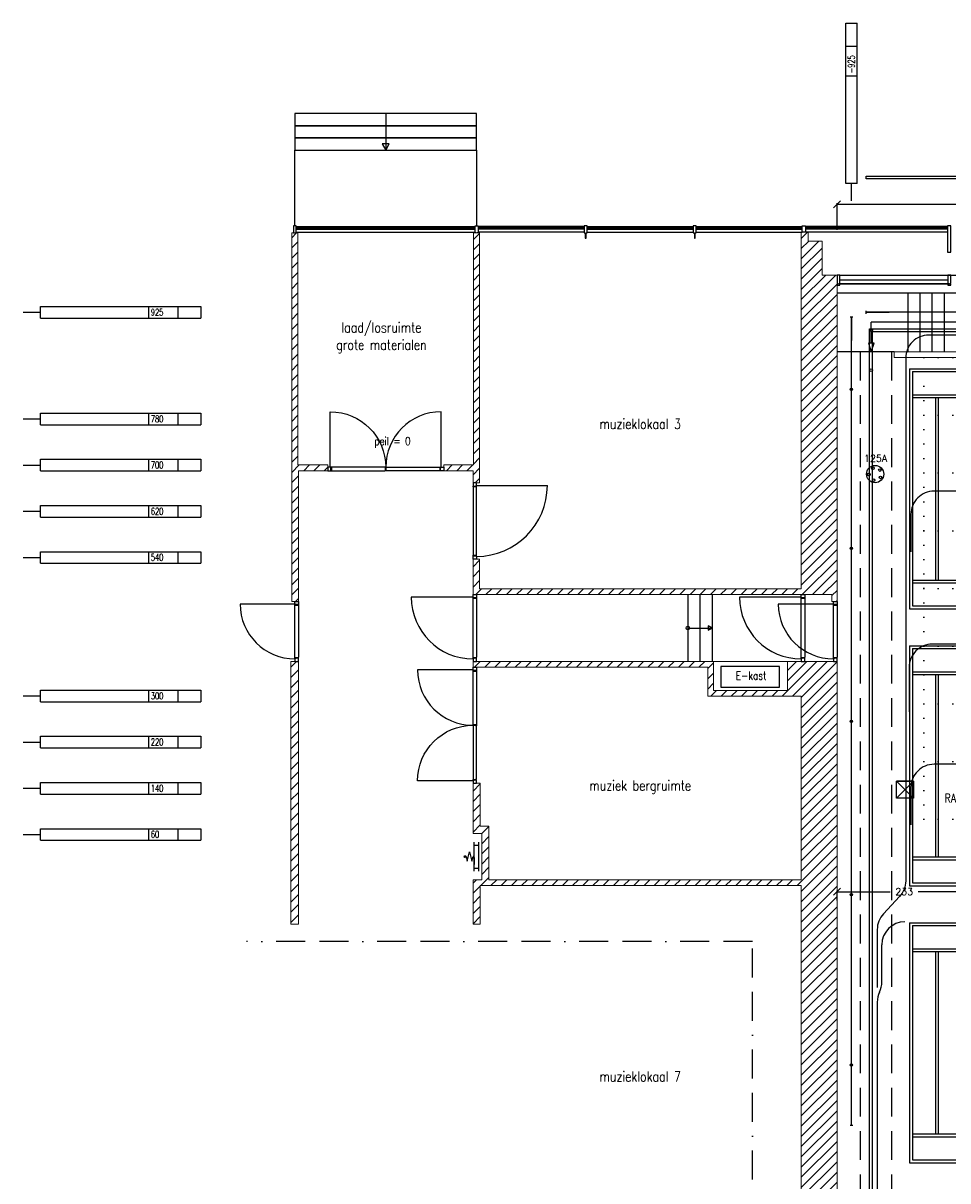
# Model space of a CAD drawing. Extents: x -70378 to 23841, y -23766 to 14658.
# Tile 8 of 11: x -23608 to -7585, y -5396 to 14658. Entities that reach past the tile are written whole.
import ezdxf
from ezdxf.enums import TextEntityAlignment as Align

# ---------------------------------------------------------------- set-up
doc = ezdxf.new("R2010")
doc.units = 0
doc.header["$LTSCALE"] = 1000
doc.header["$MEASUREMENT"] = 0
doc.header["$PDMODE"] = 3
for name, pattern in [('BORDER', [1.75, 0.5, -0.25, 0.5, -0.25, 0, -0.25]), ('DASHED', [0.75, 0.5, -0.25]), ('DOT', [0.25, 0, -0.25])]:
    doc.linetypes.add(name, pattern=pattern)
doc.layers.get('0').update_dxf_attribs({"linetype": 'CONTINUOUS'})
doc.layers.get('DEFPOINTS').update_dxf_attribs({"linetype": 'CONTINUOUS'})
for name, color, linetype in [('1_AFBREEKLIJNEN', 7, 'BORDER'), ('1_AFMETING', 7, 'CONTINUOUS'), ('1_ARCERING', 144, 'CONTINUOUS'), ('1_BRANDHASPEL', 1, 'CONTINUOUS'), ('1_CONSTRUCTIE', 252, 'CONTINUOUS'), ('1_DRAAIRICHTING', 251, 'CONTINUOUS'), ('1_GLAS', 165, 'CONTINUOUS'), ('1_INSTALLATIE', 7, 'CONTINUOUS'), ('1_KOZIJNEN', 7, 'CONTINUOUS'), ('1_PEILMAAT', 7, 'CONTINUOUS'), ('1_RASTER', 7, 'DOT'), ('1_TEKST', 7, 'CONTINUOUS'), ('1_TRAPPEN', 7, 'CONTINUOUS'), ('1_VLOERAANSLUITING_HORECA', 251, 'CONTINUOUS'), ('1_VLOERGOTEN', 3, 'DASHED'), ('4_KAPLIJST', 7, 'CONTINUOUS'), ('4_KRAANBANEN', 4, 'CONTINUOUS'), ('4_LICHTBRUGGEN_PL', 5, 'CONTINUOUS'), ('4_PIJPEINDE', 252, 'CONTINUOUS'), ('4_RAILS', 7, 'CONTINUOUS'), ('4_TREKKEN', 251, 'CONTINUOUS'), ('5_KRACHTSTROOM', 1, 'CONTINUOUS')]:
    doc.layers.add(name, color=color, linetype=linetype)
doc.layers.add('1_MUREN', color=2, linetype='CONTINUOUS', lineweight=18)
doc.layers.add('4_ZIJTREKKEN', color=7, linetype='CONTINUOUS', lineweight=25)
doc.styles.add('ROMANS', font='romans')
doc.dimstyles.new('ROMANS', dxfattribs={"dimtxt": 120, "dimasz": 120, "dimexe": 18, "dimexo": 6, "dimgap": 90, "dimtad": 0, "dimtih": 1, "dimtoh": 1, "dimdec": 0, "dimlfac": 0.1, "dimzin": 0, "dimdsep": 46, "dimtxsty": 'ROMANS', "dimblk1": 'OBLIQUE', "dimblk2": 'OBLIQUE', "dimsah": 1, "dimcen": 90, "dimdle": 10, "dimadec": 0, "dimazin": 0, "dimtfac": 1, "dimtdec": 4, "dimtix": 1, "dimtofl": 0, "dimtmove": 0, "dimatfit": 3, "dimldrblk": 'OBLIQUE', "dimfxl": 1, "dimtolj": 1, "dimtzin": 0, "dimarcsym": 0})
pattern_1 = [(45, (-61037.18, -18415.53), (-88.38835, 88.38835), [])]

# ---------------------------------------------------------------- blocks, each defined once
blk = doc.blocks.new('brandhaspel')
at = {"layer": '1_BRANDHASPEL'}
for p, q in [((0, 220), (-80, 200)), ((0, 260), (-17, 230)), ((0, 220), (0, 260)), ((0, 260), (17, 230)), ((-250, 80), (250, 80)), ((-250, 0), (250, 0)), ((-200, 80), (-200, 0)), ((-15, 80), (-136, 80)), ((-80, 200), (80, 160)), ((80, 160), (-80, 120)), ((-80, 120), (0, 100)), ((0, 80), (0, 100)), ((200, 80), (200, 0))]:
    blk.add_line(p, q, dxfattribs=at)
blk = doc.blocks.new('raster')
at = {"layer": '1_RASTER'}
for p, q in [((-8000, 0), (-8000, 8000)), ((-8000, 8000), (8000, 8000)), ((-7000, 0), (-7000, 8000)), ((-6000, 0), (-6000, 8000)), ((-5000, 0), (-5000, 8000)), ((-4000, 0), (-4000, 8000)), ((-3000, 0), (-3000, 8000)), ((-2000, 0), (-2000, 8000)), ((-1000, 0), (-1000, 8000)), ((0, 0), (0, 8000)), ((1000, 0), (1000, 8000)), ((2000, 0), (2000, 8000)), ((3000, 0), (3000, 8000)), ((4000, 0), (4000, 8000)), ((5000, 0), (5000, 8000)), ((6000, 0), (6000, 8000)), ((7000, 0), (7000, 8000)), ((7000, 0), (7000, 8000)), ((8000, 0), (8000, 8000)), ((8000, 0), (8000, 8000)), ((8010, 0), (8010, 8000)), ((-8000, 7000), (8000, 7000)), ((-8000, 6000), (8000, 6000)), ((-8000, 5000), (8000, 5000)), ((-8000, 4000), (8000, 4000)), ((-8000, 3000), (8000, 3000)), ((-8000, 2000), (8000, 2000)), ((-8000, 1000), (8000, 1000)), ((-8000, 0), (8000, 0))]:
    blk.add_line(p, q, dxfattribs=at)
blk = doc.blocks.new('_OBLIQUE')
at = {"color": 0, "linetype": 'ByBlock'}
blk.add_line((-0.5, -0.5), (0.5, 0.5), dxfattribs=at)
blk = doc.blocks.new('*D21')
at = {"layer": '1_AFMETING', "color": 0, "lineweight": -2}
for p, q in [((-9515, 11520), (-4980, 11520)), ((-9505, 11077), (-9505, 11538)), ((10, 11520), (-4525, 11520)), ((0, 10886), (0, 11538))]:
    blk.add_line(p, q, dxfattribs=at)
at = {"layer": 'DEFPOINTS', "color": 0}
for p in [(0, 11520), (-9505, 11071), (0, 10880)]:
    blk.add_point(p, dxfattribs=at)
at = {"layer": '1_AFMETING', "color": 0, "lineweight": -2, "xscale": 120, "yscale": 120, "zscale": 120, "rotation": 180}
blk.add_blockref('_OBLIQUE', (-9505, 11520), dxfattribs=at)
at = {"layer": '1_AFMETING', "color": 0, "lineweight": -2, "xscale": 120, "yscale": 120, "zscale": 120}
blk.add_blockref('_OBLIQUE', (0, 11520), dxfattribs=at)
at = {"layer": '1_AFMETING', "color": 0, "insert": (-4752, 11520), "char_height": 120, "attachment_point": 5, "style": 'ROMANS'}
blk.add_mtext('\\A1;951', dxfattribs=at)
blk = doc.blocks.new('*D23')
at = {"color": 0, "lineweight": -2}
for p, q in [((-9515, -389), (-8585, -389)), ((-9505, -543), (-9505, -371)), ((-7167, -389), (-8097, -389)), ((-7177, -543), (-7177, -371))]:
    blk.add_line(p, q, dxfattribs=at)
at = {"layer": 'DEFPOINTS', "color": 0}
for p in [(-9505, -389), (-9505, -549), (-7177, -549)]:
    blk.add_point(p, dxfattribs=at)
at = {"color": 0, "lineweight": -2, "xscale": 120, "yscale": 120, "zscale": 120, "rotation": 180}
blk.add_blockref('_OBLIQUE', (-9505, -389), dxfattribs=at)
at = {"color": 0, "lineweight": -2, "xscale": 120, "yscale": 120, "zscale": 120}
blk.add_blockref('_OBLIQUE', (-7177, -389), dxfattribs=at)
at = {"color": 0, "insert": (-8341, -389), "char_height": 120, "attachment_point": 5, "style": 'ROMANS'}
blk.add_mtext('\\A1;233', dxfattribs=at)
blk = doc.blocks.new('KRACHT')
at = {"layer": '5_KRACHTSTROOM'}
for centre, radius in [((0, 0), 150), ((-108, -8), 22.5), ((-41, 101), 22.5), ((83, 70), 22.5), ((-26, -105), 22.5), ((92, -57), 22.5)]:
    blk.add_circle(centre, radius, dxfattribs=at)
at = {"layer": '5_KRACHTSTROOM', "color": 7, "style": 'ROMANS'}
blk.add_attdef('VERMOGEN', text='', height=120, dxfattribs=at).set_placement((8, 272), align=Align.MIDDLE_CENTER)
blk = doc.blocks.new('brugdeel')
at = {"layer": '4_LICHTBRUGGEN_PL'}
for p, q in [((-8248, 4157), (8248, 4157)), ((-8248, 4157), (-8248, 0)), ((-8200, 4108), (8200, 4108)), ((-8200, 4108), (-8200, 48)), ((-8200, 3707), (8200, 3707)), ((-8200, 3658), (8200, 3658)), ((-7798, 3658), (-7798, 498)), ((-7750, 3658), (-7750, 498)), ((-8200, 498), (8200, 498)), ((-8200, 450), (8200, 450)), ((-8248, 0), (8248, 0)), ((-8200, 48), (8200, 48))]:
    blk.add_line(p, q, dxfattribs=at)
blk = doc.blocks.new('PIJPEINDE')
at = {"layer": '4_PIJPEINDE'}
for p, q in [((0, 0), (-400, 0)), ((0, -25), (0, 25))]:
    blk.add_line(p, q, dxfattribs=at)
blk = doc.blocks.new('KAPLIJST-RECHTS')
at = {"layer": '4_KAPLIJST', "linetype": 'Continuous'}
for p, q in [((0, 0), (300, 0)), ((300, -100), (300, 100)), ((2170, 100), (2170, -100)), ((2680, 100), (2680, -100)), ((3080, 100), (3080, -100)), ((300, -100), (3080, -100)), ((300, -100), (3080, -100))]:
    blk.add_line(p, q, dxfattribs=at)
at = {"color": 10, "style": 'ROMANS', "text_generation_flag": 6, "width": 0.7}
for tag, p in [('INHOUD', (347, 1)), ('AFSTAND', (2213, 1)), ('TREKNUMMER', (2703, 1))]:
    blk.add_attdef(tag, text='', height=120, rotation=180, dxfattribs=at).set_placement(p, align=Align.MIDDLE_LEFT)

msp = doc.modelspace()

# ---------------------------------------------------------------- hatches: boundary and pattern name
at = {"layer": '1_ARCERING'}
h = msp.add_hatch(dxfattribs=at)
h.set_pattern_fill('ANSI31', color=256, scale=1000, style=0)
h.set_pattern_definition(pattern_1)
h.paths.add_polyline_path([(-15697.5, 5375), (-15812.5, 5375), (-15812.5, 4760), (-9595, 4760), (-9595, 4640), (-9505, 4640), (-9505, 10294), (-9763, 10294), (-9763, 10882.5), (-10006, 10882.5), (-10006, 11037.5), (-10125, 11037.5), (-10125, 4860), (-15697.5, 4860)])
h = msp.add_hatch(dxfattribs=at)
h.set_pattern_fill('ANSI31', color=256, scale=1000, style=0)
h.set_pattern_definition(pattern_1)
h.paths.add_polyline_path([(-18952.5, 11025), (-18847.5, 11025), (-18847.5, 7005), (-18330, 7005), (-18330, 6905), (-18837.5, 6905), (-18837.5, 4640), (-18952.5, 4640)])
h = msp.add_hatch(dxfattribs=at)
h.set_pattern_fill('ANSI31', color=256, scale=1000, style=0)
h.set_pattern_definition(pattern_1)
h.paths.add_polyline_path([(-15802.5, 11025), (-15802.5, 7005), (-16320, 7005), (-16320, 6905), (-15812.5, 6905), (-15812.5, 6693), (-15697.5, 6693), (-15697.5, 11025)])
h = msp.add_hatch(dxfattribs=at)
h.set_pattern_fill('ANSI31', color=256, scale=1000, style=0)
h.set_pattern_definition(pattern_1)
h.paths.add_polyline_path([(-18837.5, 3600), (-18970, 3600), (-18970, -950), (-18837.5, -950)])
h = msp.add_hatch(dxfattribs=at)
h.set_pattern_fill('ANSI31', color=256, scale=1000, style=0)
h.set_pattern_definition(pattern_1)
h.paths.add_polyline_path([(-2855, -20123.7), (-2855, -19465), (-10971, -19465), (-10971, -19067.5), (-10125, -19067.5), (-10125, -280), (-15687.5, -280), (-15687.5, -950), (-15812.5, -950), (-15812.5, -180), (-15662.5, -180), (-15662.5, 620), (-15812.5, 620), (-15812.5, 1490), (-15687.5, 1490), (-15687.5, 745), (-15537.5, 745), (-15537.5, -180), (-10125, -180), (-10125, 3000), (-11745, 3000), (-11745, 3500), (-15812.5, 3500), (-15812.5, 3600), (-11645, 3600), (-11645, 3100), (-10365, 3100), (-10365, 3600), (-9505, 3600), (-9505, -17595), (-6955, -17595), (-6955, -17845), (-9605, -17845), (-9605, -18655), (9605, -18655), (9605, -17845), (6910, -17845), (6910, -17955), (5690, -17955), (5690, -17845), (-1365, -17845), (-1365, -17595), (5900, -17595), (5900, -17745), (6700, -17745), (6700, -17595), (9616, -17595), (9616, -17637), (10142.5, -17637), (10142.5, -19067.5), (17675, -19067.5), (17675, -19192.5), (10142.5, -19192.5), (10142.5, -19517.5), (10017.5, -19517.5), (10017.5, -19192.5), (-2457.5, -19192.5), (-2457.5, -20123.7)])

# ---------------------------------------------------------------- linework, layer by layer
at = {"layer": '1_AFBREEKLIJNEN'}
msp.add_lwpolyline([(23840.7, 12219.9), (23840.7, -20123.7), (-10971, -20123.7), (-10971, -1250.7), (-19740.2, -1250.7)], dxfattribs=at)
at = {"layer": '1_CONSTRUCTIE'}
for points in [[(-18892.5, 11025), (-18875, 11025), (-18875, 11149), (-18925, 11149), (-18925, 11025), (-18907.5, 11025)], [(-18875, 11037.5), (-15775, 11037.5)], [(-15757.5, 11025), (-15775, 11025), (-15775, 11149), (-15725, 11149), (-15725, 11025), (-15742.5, 11025)], [(-13885, 11037.5), (-15725, 11037.5)], [(-13835, 11037.5), (-11995, 11037.5)], [(-11945, 11037.5), (-10109, 11037.5)], [(-7589, 11037.5), (-10051, 11037.5)], [(-9505, 10120), (-9455, 10120), (-9455, 10139), (-9475, 10139), (-9475, 10150), (-9455, 10150), (-9455, 10290), (-9505, 10290), (-9505, 10120)], [(-9455, 10290), (9515, 10290)], [(-9455, 10210), (-7585, 10210)]]:
    msp.add_lwpolyline(points, dxfattribs=at)
for points in [[(-13867.5, 10935), (-13852.5, 10935), (-13852.5, 11025), (-13835, 11025), (-13835, 11149), (-13885, 11149), (-13885, 11025), (-13867.5, 11025)], [(-11977.5, 10935), (-11962.5, 10935), (-11962.5, 11025), (-11945, 11025), (-11945, 11149), (-11995, 11149), (-11995, 11025), (-11977.5, 11025)], [(-10109, 11037.5), (-10109, 11149), (-10051, 11149), (-10051, 11037.5)], [(-7589, 10690), (-7531, 10690), (-7531, 11149), (-7589, 11149)], [(-7535, 10290), (-7585, 10290), (-7585, 10150), (-7565, 10150), (-7565, 10139), (-7585, 10139), (-7585, 10120), (-7535, 10120), (-7535, 10139), (-7555, 10139), (-7555, 10150), (-7535, 10150)]]:
    msp.add_lwpolyline(points, close=True, dxfattribs=at)
at = {"layer": '1_DRAAIRICHTING'}
for p, q in [((-15752.5, 6648), (-14524.5, 6648)), ((-15812.5, 4715), (-16882.5, 4715)), ((-10125, 4715), (-11195, 4715)), ((-18897.5, 4595), (-19847.5, 4595)), ((-9565, 4595), (-10525, 4595))]:
    msp.add_line(p, q, dxfattribs=at)
for points in [[(-18285, 6965), (-18285, 7925, -0.41421), (-17325, 6965)], [(-16365, 6965), (-16365, 7925, 0.41421), (-17325, 6965)], [(-15812.5, 3455), (-16772.5, 3455, 0.41421), (-15812.5, 2495)], [(-15812.5, 1535), (-16772.5, 1535, -0.41421), (-15812.5, 2495)]]:
    msp.add_lwpolyline(points, format="xyb", dxfattribs=at)
for centre, radius, start, end in [((-15752.5, 6648), 1228, 270.00035, 359.99965), ((-15812.5, 4715), 1070, 180.00035, 269.99965), ((-10125, 4715), 1070, 180.00035, 269.99965), ((-18897.5, 4595), 950, 180.00035, 269.99965), ((-9566.5, 4603.6), 958.6, 180.51315, 270.0868)]:
    msp.add_arc(centre, radius, start, end, dxfattribs=at)
at = {"layer": '1_GLAS'}
for p, q in [((-18875, 11132.5), (-15775, 11132.5)), ((-15775, 11122.5), (-18875, 11122.5)), ((-15775, 11100.5), (-18875, 11100.5)), ((-18875, 11090.5), (-15775, 11090.5)), ((-13885, 11132.5), (-15725, 11132.5)), ((-15725, 11122.5), (-13885, 11122.5)), ((-15725, 11100.5), (-13885, 11100.5)), ((-13885, 11090.5), (-15725, 11090.5)), ((-13835, 11132.5), (-11995, 11132.5)), ((-11995, 11122.5), (-13835, 11122.5)), ((-11995, 11100.5), (-13835, 11100.5)), ((-13835, 11090.5), (-11995, 11090.5)), ((-11945, 11132.5), (-10109, 11132.5)), ((-10109, 11122.5), (-11945, 11122.5)), ((-10109, 11100.5), (-11945, 11100.5)), ((-11945, 11090.5), (-10109, 11090.5)), ((-7589, 11132.5), (-10051, 11132.5)), ((-10051, 11122.5), (-7589, 11122.5)), ((-10051, 11100.5), (-7589, 11100.5)), ((-7589, 11090.5), (-10051, 11090.5))]:
    msp.add_line(p, q, dxfattribs=at)
msp.add_lwpolyline([(-9475, 10150), (-7565, 10150), (-7565, 10139), (-9475, 10139)], close=True, dxfattribs=at)
at = {"layer": '1_INSTALLATIE'}
msp.add_lwpolyline([(-11518.6, 3157.4), (-10500.2, 3157.4), (-10500.2, 3511.5), (-11518.6, 3511.5)], close=True, dxfattribs=at)
at = {"layer": '1_KOZIJNEN'}
for points in [[(-18330, 6905), (-18261.5, 6905), (-18261.5, 6908), (-18275, 6908), (-18275, 6958), (-18285, 6958), (-18285, 6965), (-18330, 6965)], [(-18330, 6905), (-18261.5, 6905), (-18261.5, 6908), (-18275, 6908), (-18275, 6958), (-18285, 6958), (-18285, 6965), (-18330, 6965)], [(-18280, 6965), (-18280, 6962), (-18265, 6962), (-18265, 6911), (-18255, 6911), (-18255, 6905), (-17340, 6905), (-17340, 6911), (-17330, 6911), (-17330, 6962), (-17314, 6962), (-17314, 6965)], [(-16370, 6965), (-16370, 6962), (-16385, 6962), (-16385, 6911), (-16395, 6911), (-16395, 6905), (-17336, 6905), (-17336, 6908), (-17320, 6908), (-17320, 6959), (-17310, 6959), (-17310, 6965)], [(-16320, 6905), (-16388.5, 6905), (-16388.5, 6908), (-16375, 6908), (-16375, 6958), (-16365, 6958), (-16365, 6965), (-16320, 6965)], [(-15812.5, 6693), (-15812.5, 6624.5), (-15809.5, 6624.5), (-15809.5, 6638), (-15759.5, 6638), (-15759.5, 6648), (-15752.5, 6648), (-15752.5, 6693)], [(-15752.5, 6643), (-15755.5, 6643), (-15755.5, 6628), (-15806.5, 6628), (-15806.5, 6618), (-15812.5, 6618), (-15812.5, 5450), (-15806.5, 5450), (-15806.5, 5440), (-15755.5, 5440), (-15755.5, 5424), (-15752.5, 5424)], [(-15812.5, 5375), (-15812.5, 5443.5), (-15809.5, 5443.5), (-15809.5, 5430), (-15759.5, 5430), (-15759.5, 5420), (-15752.5, 5420), (-15752.5, 5375)], [(-18837.5, 4640), (-18837.5, 4571.5), (-18840.5, 4571.5), (-18840.5, 4585), (-18890.5, 4585), (-18890.5, 4595), (-18897.5, 4595), (-18897.5, 4640)], [(-15752.5, 4760), (-15752.5, 4691.5), (-15755.5, 4691.5), (-15755.5, 4705), (-15805.5, 4705), (-15805.5, 4715), (-15812.5, 4715), (-15812.5, 4760)], [(-15812.5, 4710), (-15809.5, 4710), (-15809.5, 4695), (-15758.5, 4695), (-15758.5, 4685), (-15752.5, 4685), (-15752.5, 3675), (-15758.5, 3675), (-15758.5, 3665), (-15809.5, 3665), (-15809.5, 3649), (-15812.5, 3649)], [(-10065, 4760), (-10065, 4691.5), (-10068, 4691.5), (-10068, 4705), (-10118, 4705), (-10118, 4715), (-10125, 4715), (-10125, 4760)], [(-10125, 4710), (-10122, 4710), (-10122, 4695), (-10071, 4695), (-10071, 4685), (-10065, 4685), (-10065, 3675), (-10071, 3675), (-10071, 3665), (-10122, 3665), (-10122, 3649), (-10125, 3649)], [(-9505, 4640), (-9505, 4571.5), (-9508, 4571.5), (-9508, 4585), (-9558, 4585), (-9558, 4595), (-9565, 4595), (-9565, 4640)], [(-18897.5, 4590), (-18894.5, 4590), (-18894.5, 4575), (-18843.5, 4575), (-18843.5, 4565), (-18837.5, 4565), (-18837.5, 3675), (-18843.5, 3675), (-18843.5, 3665), (-18894.5, 3665), (-18894.5, 3649), (-18897.5, 3649)], [(-9565, 4590), (-9562, 4590), (-9562, 4575), (-9511, 4575), (-9511, 4565), (-9505, 4565), (-9505, 3675), (-9511, 3675), (-9511, 3665), (-9562, 3665), (-9562, 3649), (-9565, 3649)], [(-18837.5, 3600), (-18837.5, 3668.5), (-18840.5, 3668.5), (-18840.5, 3655), (-18890.5, 3655), (-18890.5, 3645), (-18897.5, 3645), (-18897.5, 3600)], [(-15752.5, 3600), (-15752.5, 3668.5), (-15755.5, 3668.5), (-15755.5, 3655), (-15805.5, 3655), (-15805.5, 3645), (-15812.5, 3645), (-15812.5, 3600)], [(-10065, 3600), (-10065, 3668.5), (-10068, 3668.5), (-10068, 3655), (-10118, 3655), (-10118, 3645), (-10125, 3645), (-10125, 3600)], [(-9505, 3600), (-9505, 3668.5), (-9508, 3668.5), (-9508, 3655), (-9558, 3655), (-9558, 3645), (-9565, 3645), (-9565, 3600)], [(-15752.5, 3500), (-15752.5, 3431.5), (-15755.5, 3431.5), (-15755.5, 3445), (-15805.5, 3445), (-15805.5, 3455), (-15812.5, 3455), (-15812.5, 3500)], [(-15812.5, 3450), (-15809.5, 3450), (-15809.5, 3435), (-15758.5, 3435), (-15758.5, 3425), (-15752.5, 3425), (-15752.5, 2484), (-15755.5, 2484), (-15755.5, 2500), (-15806.5, 2500), (-15806.5, 2510), (-15812.5, 2510)], [(-15812.5, 1540), (-15809.5, 1540), (-15809.5, 1555), (-15758.5, 1555), (-15758.5, 1565), (-15752.5, 1565), (-15752.5, 2480), (-15758.5, 2480), (-15758.5, 2490), (-15809.5, 2490), (-15809.5, 2506), (-15812.5, 2506)], [(-15752.5, 1490), (-15752.5, 1558.5), (-15755.5, 1558.5), (-15755.5, 1545), (-15805.5, 1545), (-15805.5, 1535), (-15812.5, 1535), (-15812.5, 1490)]]:
    msp.add_lwpolyline(points, close=True, dxfattribs=at)
at = {"layer": '1_MUREN'}
for points in [[(-15697.5, 5375), (-15812.5, 5375), (-15812.5, 4760), (-9595, 4760), (-9595, 4640), (-9505, 4640), (-9505, 10294), (-9763, 10294), (-9763, 10882.5), (-10006, 10882.5), (-10006, 11037.5), (-10125, 11037.5), (-10125, 4860), (-15697.5, 4860)], [(-18952.5, 11025), (-18847.5, 11025), (-18847.5, 7005), (-18330, 7005), (-18330, 6905), (-18837.5, 6905), (-18837.5, 4640), (-18952.5, 4640)], [(-15802.5, 11025), (-15802.5, 7005), (-16320, 7005), (-16320, 6905), (-15812.5, 6905), (-15812.5, 6693), (-15697.5, 6693), (-15697.5, 11025)], [(-8515, 8866), (-4890, 8866), (-4890, 10085), (-4990, 10085), (-4990, 8966), (-8515, 8966)], [(-18837.5, 3600), (-18970, 3600), (-18970, -950), (-18837.5, -950)]]:
    msp.add_lwpolyline(points, close=True, dxfattribs=at)
msp.add_lwpolyline([(-10125, -19067.5), (-10125, -280), (-15687.5, -280), (-15687.5, -950), (-15812.5, -950), (-15812.5, -180), (-15662.5, -180), (-15662.5, 620), (-15812.5, 620), (-15812.5, 1490), (-15687.5, 1490), (-15687.5, 745), (-15537.5, 745), (-15537.5, -180), (-10125, -180), (-10125, 3000), (-11745, 3000), (-11745, 3500), (-15812.5, 3500), (-15812.5, 3600), (-11645, 3600), (-11645, 3100), (-10365, 3100), (-10365, 3600), (-9505, 3600), (-9505, -17595)], dxfattribs=at)
at = {"layer": '1_MUREN', "color": 7}
msp.add_lwpolyline([(-11645, 3600), (-10365, 3600)], dxfattribs=at)
at = {"layer": '1_TRAPPEN'}
for p, q in [((-9505, 9985), (-4990, 9985)), ((-8280, 9985), (-8280, 8966)), ((-8070, 9985), (-8070, 8966)), ((-7860, 9985), (-7860, 8966)), ((-7650, 9985), (-7650, 8966)), ((-8515, 8966), (-9505, 8966)), ((-12090, 4760), (-12090, 3600)), ((-11880, 4760), (-11880, 3600)), ((-11670, 4760), (-11670, 3600)), ((-11737.4, 4218.9), (-11737.4, 4141.1)), ((-11670, 4180), (-11737.4, 4218.9)), ((-12090, 4180), (-11880, 4180)), ((-11880, 4180), (-11670, 4180)), ((-11737.4, 4141.1), (-11670, 4180)), ((-11670, 4180), (-11670, 4180))]:
    msp.add_line(p, q, dxfattribs=at)
for points in [[(-18900, 12880), (-15750, 12880), (-15750, 13090), (-18900, 13090)], [(-18900, 12670), (-15750, 12670), (-15750, 12880), (-18900, 12880)], [(-18900, 12460), (-15750, 12460), (-15750, 12670), (-18900, 12670)], [(-17264.4, 12565), (-17385.6, 12565), (-17325, 12460)], [(-8961.5, 9116), (-8911.5, 8966), (-8861.5, 9116)]]:
    msp.add_lwpolyline(points, close=True, dxfattribs=at)
for points in [[(-17325, 13090), (-17325, 12460)], [(-18900, 11160), (-18900, 12460), (-15750, 12460), (-15750, 11160)], [(-8911.5, 9116), (-8911.5, 9475.5)], [(-5340, 9475.5), (-8911.5, 9475.5)]]:
    msp.add_lwpolyline(points, dxfattribs=at)
msp.add_circle((-12090, 4180), 29.2, dxfattribs=at)
at = {"layer": '1_VLOERAANSLUITING_HORECA'}
for p, q in [((-8177, 1526), (-8472, 1526)), ((-8177, 1526), (-8472, 1231)), ((-8472, 1526), (-8177, 1231)), ((-8177, 1231), (-8472, 1231))]:
    msp.add_line(p, q, dxfattribs=at)
msp.add_lwpolyline([(-8177, 1231), (-8472, 1231), (-8472, 1526), (-8177, 1526)], close=True, dxfattribs=at)
at = {"layer": '1_VLOERGOTEN'}
for p, q in [((-9105, 8966), (-9105, -17595)), ((-8560, 8966), (-8560, -17595))]:
    msp.add_line(p, q, dxfattribs=at)
at = {"layer": '4_KAPLIJST'}
for p, q in [((-9355, 11877.8), (-9355, 14657.7)), ((-23307.9, 9750), (-20528, 9750)), ((-23307.9, 7902), (-20528, 7902)), ((-23307.9, 7102), (-20528, 7102)), ((-23307.9, 6302), (-20528, 6302)), ((-23307.9, 5502), (-20528, 5502)), ((-23307.9, 3103.7), (-20528, 3103.7)), ((-23307.9, 2303.7), (-20528, 2303.7)), ((-23307.9, 1503.7), (-20528, 1503.7)), ((-23307.9, 703.7), (-20528, 703.7))]:
    msp.add_line(p, q, dxfattribs=at)
at = {"layer": '4_KRAANBANEN', "color": 7}
msp.add_lwpolyline([(-8224.1, 1095, 0, 100, 0), (-8084.1, 1095, 0, 0, 0), (-6982.6, 1095, 0, 0, 0)], format="xyseb", dxfattribs=at)
at = {"layer": '4_LICHTBRUGGEN_PL'}
msp.add_lwpolyline([(-8200, -10571.2), (-8200, -15205.5), (-8940, -15205.5), (-8940, 9362), (8896.6, 9362), (8896.6, -15205.5), (8200, -15205.5), (8200, -10571.2)], close=True, dxfattribs=at)
msp.add_lwpolyline([(-8890, -15205.5), (-8890, 9313.7), (8848.3, 9313.7), (8848.3, -15205.5)], dxfattribs=at)
at = {"layer": '4_LICHTBRUGGEN_PL', "color": 5}
for centre in [(-8915.9, 9337.8), (-8915.9, 8646.1)]:
    msp.add_circle(centre, 24.1, dxfattribs=at)
at = {"layer": '4_RAILS'}
for p, q in [((-8728.3, -1951.3), (-8728.3, -1310)), ((-8808.3, -2300), (-8808.3, -15205.5))]:
    msp.add_line(p, q, dxfattribs=at)
for points in [[(8808.3, -2050), (8808.3, -1043.1, 0.1901782), (8700.5, -769.9), (8422.8, -472.8, -0.1901782), (8315, -199.7), (8315, 8855, 0.4142136), (7915, 9255), (-7915, 9255, 0.4142136), (-8315, 8855), (-8315, -199.7, -0.1901782), (-8422.8, -472.8), (-8700.5, -769.9, 0.1901782), (-8808.3, -1043.1), (-8808.3, -2050)], [(-5225, 6550), (-7824.1, 6550, 0.4142136), (-8224.1, 6150), (-8224.1, 5500)], [(8255, 2730), (8255, 3500, 0.4142136), (7855, 3900), (-7855, 3900, 0.4142136), (-8255, 3500), (-8255, 2730)], [(-5225, 1820), (-7824.1, 1820, 0.4142136), (-8224.1, 1420), (-8224.1, 770)]]:
    msp.add_lwpolyline(points, format="xyb", dxfattribs=at)
for centre, start, end in [((-8328.3, -1310), 90, 180), ((-9128.3, -1951.3), 334.15807, 0), ((-8408.3, -2300), 154.15807, 180)]:
    msp.add_arc(centre, 400, start, end, dxfattribs=at)
at = {"layer": '4_TREKKEN'}
for p, q in [((9000, 9650), (-9000, 9650)), ((-9255, -4438), (-9255, 9562))]:
    msp.add_line(p, q, dxfattribs=at)
for centre in [(-9255, 8312), (-9255, 5562), (-9255, 2562), (-9255, -438), (-9255, -3388)]:
    msp.add_circle(centre, 20, dxfattribs=at)
at = {"layer": '4_ZIJTREKKEN'}
msp.add_lwpolyline([(-9000, 12009.8), (9075, 12009.8), (9075, 11959.8), (-9000, 11959.8)], close=True, dxfattribs=at)

# ---------------------------------------------------------------- block references
at = {"xscale": -1}
msp.add_blockref('PIJPEINDE', (-9000, 9650), dxfattribs=at)
at = {"rotation": 90}
msp.add_blockref('PIJPEINDE', (-9255, 9562), dxfattribs=at)
msp.add_blockref('KRACHT', (-8844.4, 6846.5)).add_auto_attribs({'VERMOGEN': '125A'})
at = {"xscale": -1, "rotation": 90}
msp.add_blockref('PIJPEINDE', (-9255, -4438), dxfattribs=at)
at = {"layer": '1_BRANDHASPEL', "rotation": 90}
msp.add_blockref('brandhaspel', (-15712.5, 220), dxfattribs=at)
at = {"layer": '1_RASTER'}
msp.add_blockref('raster', (0, 866), dxfattribs=at)
at = {"layer": '4_KAPLIJST', "rotation": 90}
msp.add_blockref('KAPLIJST-RECHTS', (-9255, 11578), dxfattribs=at).add_auto_attribs({'AFSTAND': '-925'})
at = {"layer": '4_KAPLIJST'}
for p, values in [((-23607.7, 9650), {'AFSTAND': '925'}), ((-23607.7, 7802), {'AFSTAND': '780'}), ((-23607.7, 7002), {'AFSTAND': '700'}), ((-23607.7, 6202), {'AFSTAND': '620'}), ((-23607.7, 5402), {'AFSTAND': '540'}), ((-23607.7, 3003.7), {'AFSTAND': '300'}), ((-23607.7, 2203.7), {'AFSTAND': '220'}), ((-23607.7, 1403.7), {'AFSTAND': '140'}), ((-23607.7, 603.7), {'AFSTAND': '60'})]:
    msp.add_blockref('KAPLIJST-RECHTS', p, dxfattribs=at).add_auto_attribs(values)
at = {"layer": '4_LICHTBRUGGEN_PL'}
for p in [(0, 4513.7), (0, -284.6), (0, -5082.9)]:
    msp.add_blockref('brugdeel', p, dxfattribs=at)

# ---------------------------------------------------------------- texts
at = {"layer": '1_PEILMAAT', "style": 'ROMANS', "width": 0.8}
msp.add_text('peil = 0', height=140, dxfattribs=at).set_placement((-17208.7, 7418.2), align=Align.MIDDLE_CENTER)
at = {"layer": '1_TEKST', "style": 'ROMANS', "width": 0.8}
for s, p in [('laad/losruimte', (-17398.8, 9298.9)), ('grote materialen', (-17398.8, 8998.9)), ('muzieklokaal 3', (-12915, 7627.9)), ('muziek bergruimte', (-12915, 1364.5)), ('muzieklokaal 7', (-12915, -3675.5))]:
    msp.add_text(s, height=175, dxfattribs=at).set_placement(p, align=Align.CENTER)
msp.add_text('E-kast', height=140, dxfattribs=at).set_placement((-11257.8, 3284.9))
at = {"layer": '4_KRAANBANEN', "color": 7, "style": 'ROMANS', "width": 0.8}
msp.add_text('RAILS', height=150, rotation=359.99993, dxfattribs=at).set_placement((-7642, 1159.5))

# ---------------------------------------------------------------- dimensions: what is measured, and where the dimension line sits
dim = msp.add_linear_dim(base=(-9505, -389.4), p1=(-7177, -549), p2=(-9505, -549), dimstyle='ROMANS')
dim.commit()
dim.dimension.update_dxf_attribs({"geometry": '*D23', "text_midpoint": (-8341, -389.4)})
at = {"layer": '1_AFMETING'}
dim = msp.add_linear_dim(base=(0.0159, 11519.7259), p1=(-9505.0001, 11071.0024), p2=(0.0159, 10879.9373), dimstyle='ROMANS', dxfattribs=at)
dim.commit()
dim.dimension.update_dxf_attribs({"geometry": '*D21', "text_midpoint": (-4752.4921, 11519.7259)})

doc.saveas('drawing.dxf')
